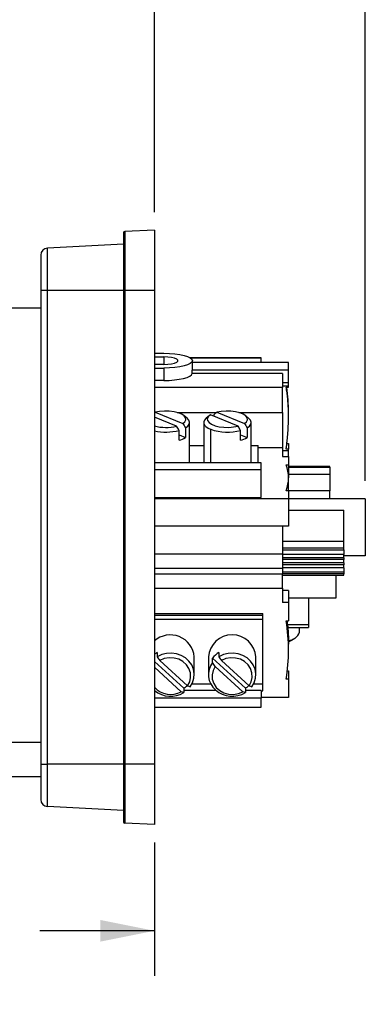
# Model space of a CAD drawing. Header units: inches. Extents: x 0 to 33.5, y 0 to 25.5.
# Tile 4 of 6: x 22.5 to 25.4, y 9.1 to 17.3. Entities that reach past the tile are written whole.
import ezdxf

# ---------------------------------------------------------------- set-up
doc = ezdxf.new("R2010")
doc.units = ezdxf.units.IN
doc.header["$LTSCALE"] = 3
doc.header["$MEASUREMENT"] = 0
doc.linetypes.add('SLD-Solid', pattern=[0])
doc.layers.add('DIMENSIONS', color=140, linetype='SLD-Solid', lineweight=25)
doc.styles.add('SLDTEXTSTYLE0', font='GOTHIC.TTF', dxfattribs={"width": 0.913})
doc.dimstyles.new('SLDDIMSTYLE0', dxfattribs={"dimtxt": 0.375, "dimasz": 0.45, "dimexe": 0, "dimexo": 0.0625, "dimgap": 0.09375, "dimtad": 0, "dimtih": 1, "dimtoh": 1, "dimrnd": 1e-09, "dimzin": 12, "dimdsep": 46, "dimtxsty": 'SLDTEXTSTYLE0', "dimsah": 1, "dimcen": 0.09, "dimadec": 0, "dimazin": 3, "dimtfac": 1, "dimtofl": 0, "dimtmove": 0, "dimatfit": 3, "dimfxl": 0, "dimfrac": 2, "dimtolj": 1, "dimtzin": 12, "dimarcsym": 0})

# ---------------------------------------------------------------- blocks, each defined once
blk = doc.blocks.new('_D_9')
at = {"layer": 'DIMENSIONS'}
for p, q in [((19.563, 10.7881), (19.563, 9.3343)), ((23.5984, 10.4436), (23.5984, 9.3343)), ((19.563, 9.7093), (20.5142, 9.7093)), ((20.9573, 9.7065), (20.843, 9.7065)), ((20.843, 9.7065), (20.843, 9.1111)), ((22.2041, 9.7065), (22.3184, 9.7065)), ((22.3184, 9.7065), (22.3184, 9.1111)), ((23.5984, 9.7093), (22.6473, 9.7093)), ((20.843, 9.1111), (20.9573, 9.1111)), ((22.3184, 9.1111), (22.2041, 9.1111))]:
    blk.add_line(p, q, dxfattribs=at)
for points in [[(19.563, 9.7093), (20.013, 9.6193), (20.013, 9.7993)], [(23.5984, 9.7093), (23.1484, 9.7993), (23.1484, 9.6193)]]:
    blk.add_solid(points, dxfattribs=at)
at = {"layer": 'DIMENSIONS', "char_height": 0.375, "attachment_point": 1, "style": 'SLDTEXTSTYLE0'}
for s, insert in [('4.04', (21.0958, 10.2616)), ('102.5', (20.9573, 9.5902))]:
    blk.add_mtext(s, dxfattribs=dict(at, insert=insert))
blk = doc.blocks.new('_D_10')
at = {"layer": 'DIMENSIONS'}
for p, q in [((23.5984, 15.6846), (23.5984, 18.701)), ((25.3504, 13.4503), (25.3504, 18.701)), ((21.4474, 18.3231), (21.3332, 18.3231)), ((21.3332, 18.3231), (21.3332, 17.7278)), ((22.4172, 18.3231), (22.5315, 18.3231)), ((22.5315, 18.3231), (22.5315, 17.7278)), ((23.5984, 18.326), (22.8603, 18.326)), ((25.3504, 18.326), (23.5984, 18.326)), ((21.3332, 17.7278), (21.4474, 17.7278)), ((22.5315, 17.7278), (22.4172, 17.7278))]:
    blk.add_line(p, q, dxfattribs=at)
for points in [[(23.5984, 18.326), (24.0484, 18.236), (24.0484, 18.416)], [(25.3504, 18.326), (24.9004, 18.416), (24.9004, 18.236)]]:
    blk.add_solid(points, dxfattribs=at)
at = {"layer": 'DIMENSIONS', "char_height": 0.375, "attachment_point": 1, "style": 'SLDTEXTSTYLE0'}
for s, insert in [('1.75', (21.4474, 18.8783)), ('44.5', (21.4474, 18.2068))]:
    blk.add_mtext(s, dxfattribs=dict(at, insert=insert))

msp = doc.modelspace()

# ---------------------------------------------------------------- linework, layer by layer
for p, q in [((23.3425, 15.514), (23.3425, 15.0326)), ((23.5984, 15.5346), (23.3519, 15.5238)), ((23.3519, 15.5238), (23.3519, 15.0326)), ((23.5984, 15.5346), (23.5984, 15.0326)), ((23.3425, 15.4191), (22.7095, 15.3859)), ((22.6535, 15.327), (22.6535, 15.0326)), ((22.7095, 15.0326), (22.7095, 15.3859)), ((22.7095, 15.0326), (22.6535, 15.0326)), ((22.6535, 15.0326), (22.6535, 11.0956)), ((22.7095, 11.0956), (22.7095, 15.0326)), ((23.3425, 15.0326), (22.7095, 15.0326)), ((23.3519, 15.0326), (23.3425, 15.0326)), ((23.3425, 15.0326), (23.3425, 11.0956)), ((23.5984, 15.0326), (23.3519, 15.0326)), ((23.3519, 15.0326), (23.3519, 11.0956)), ((23.5984, 15.0326), (23.5984, 11.0956)), ((22.6535, 14.887), (21.51, 14.887)), ((23.5984, 14.5113), (23.6772, 14.5113)), ((23.5984, 14.4807), (23.6772, 14.4807)), ((23.6772, 14.4196), (23.5984, 14.4196)), ((23.6772, 14.4807), (23.6772, 14.4196)), ((24.4843, 14.475), (23.893, 14.475)), ((23.8953, 14.4736), (24.4843, 14.4736)), ((23.9134, 14.3751), (23.9134, 14.4502)), ((24.7126, 14.4359), (23.9134, 14.4359)), ((24.4843, 14.4736), (24.4843, 14.475)), ((24.4843, 14.4359), (24.4843, 14.4736)), ((24.7126, 14.3717), (24.7126, 14.4359)), ((23.5984, 14.389), (23.6772, 14.389)), ((23.6772, 14.389), (23.6772, 14.2854)), ((23.913, 14.3717), (23.9134, 14.3751)), ((23.913, 14.3432), (23.913, 14.3717)), ((24.7126, 14.3717), (23.913, 14.3717)), ((24.6614, 14.3432), (23.913, 14.3432)), ((24.6614, 14.3432), (24.6614, 14.2266)), ((24.7126, 14.267), (24.7126, 14.3717)), ((23.6772, 14.2854), (23.5984, 14.2854)), ((24.7126, 14.267), (24.6614, 14.267)), ((24.7126, 14.2411), (24.7126, 14.267)), ((24.6614, 14.2266), (23.5984, 14.2266)), ((24.6614, 14.2411), (24.7126, 14.2411)), ((24.6614, 14.0193), (24.6614, 14.2266)), ((24.6929, 14.229), (24.7126, 14.229)), ((24.7126, 14.229), (24.7126, 14.2411)), ((23.5984, 14.016), (23.6042, 14.021)), ((23.5984, 14.0193), (23.6022, 14.0193)), ((23.6042, 14.021), (23.8348, 13.9272)), ((23.7881, 14.0193), (24.114, 14.0193)), ((24.0947, 13.9864), (24.0947, 14.0027)), ((24.116, 14.021), (24.3466, 13.9272)), ((24.2999, 14.0193), (24.6614, 14.0193)), ((24.6614, 14.0193), (24.6614, 13.725)), ((24.7126, 13.987), (24.7126, 14.0176)), ((23.7816, 13.9056), (23.5984, 13.9801)), ((23.8692, 13.9719), (23.8427, 13.9936)), ((23.8898, 13.6036), (23.8898, 13.9363)), ((24.0079, 13.9363), (24.0079, 13.6036)), ((24.0549, 13.9936), (24.0285, 13.9719)), ((24.2934, 13.9056), (24.0629, 13.9994)), ((24.381, 13.9719), (24.3546, 13.9936)), ((24.4016, 13.6036), (24.4016, 13.9363)), ((23.803, 13.789), (23.803, 13.8699)), ((23.8561, 13.8915), (23.8561, 13.8106)), ((24.0655, 13.8797), (24.0655, 13.6017)), ((24.3148, 13.789), (24.3148, 13.8699)), ((24.3679, 13.8915), (24.3679, 13.8106)), ((23.803, 13.8322), (23.8561, 13.8106)), ((24.3148, 13.8322), (24.3679, 13.8106)), ((24.6977, 13.7609), (24.7126, 13.7609)), ((24.7126, 13.7609), (24.7126, 13.7156)), ((23.8898, 13.7437), (24.0079, 13.7437)), ((24.4016, 13.7437), (24.4606, 13.7437)), ((24.4606, 13.6017), (24.4606, 13.7437)), ((24.6614, 13.725), (24.4606, 13.725)), ((24.6614, 13.725), (24.6614, 13.6528)), ((24.7126, 13.6999), (24.6614, 13.6999)), ((24.7126, 13.7156), (24.6929, 13.7156)), ((24.7126, 13.6999), (24.7126, 13.7156)), ((24.7126, 13.6528), (24.7126, 13.6999)), ((24.4843, 13.6017), (23.5984, 13.6017)), ((23.8898, 13.6036), (23.8897, 13.6017)), ((24.0079, 13.6017), (24.0079, 13.6036)), ((24.4016, 13.6036), (24.4015, 13.6017)), ((24.4843, 13.5463), (24.4843, 13.6017)), ((24.6614, 13.6528), (24.7126, 13.6528)), ((24.7126, 13.6528), (24.7126, 13.5848)), ((23.5984, 13.5463), (24.4843, 13.5463)), ((24.4843, 13.3125), (24.4843, 13.5463)), ((24.6929, 13.5848), (24.7126, 13.5848)), ((24.7126, 13.5848), (24.7126, 13.4767)), ((25.0551, 13.5708), (24.7126, 13.5708)), ((24.7126, 13.565), (25.0551, 13.565)), ((25.0551, 13.565), (25.0551, 13.5708)), ((25.0551, 13.565), (25.0551, 13.5058)), ((24.7126, 13.5058), (25.0551, 13.5058)), ((24.7126, 13.3688), (24.7126, 13.4767)), ((25.0551, 13.5058), (25.0551, 13.369)), ((24.7126, 13.3686), (24.6929, 13.3686)), ((25.0551, 13.369), (24.7126, 13.369)), ((24.7126, 13.3686), (24.7126, 13.3005)), ((25.0551, 13.3003), (25.0551, 13.369)), ((23.5984, 13.3125), (24.4843, 13.3125)), ((24.7126, 13.3005), (23.5984, 13.3005)), ((24.7126, 13.3005), (24.7126, 13.0739)), ((25.3504, 13.3003), (24.7126, 13.3003)), ((25.3504, 13.3003), (25.3504, 12.8279)), ((24.7126, 13.2082), (25.1732, 13.2082)), ((25.1732, 12.9454), (25.1732, 13.2082)), ((24.7126, 13.0739), (23.5984, 13.0739)), ((24.6614, 13.0739), (24.6614, 12.8431)), ((25.1732, 12.9454), (24.6614, 12.9454)), ((25.1732, 12.8935), (25.1732, 12.9454)), ((24.6614, 12.8935), (25.1732, 12.8935)), ((24.6614, 12.8762), (25.1732, 12.8762)), ((25.1732, 12.8762), (25.1732, 12.8935)), ((25.1732, 12.8762), (25.1732, 12.8372)), ((23.5984, 12.8431), (24.6614, 12.8431)), ((24.6614, 12.8431), (24.6614, 12.7206)), ((25.1732, 12.8372), (24.6614, 12.8372)), ((25.1732, 12.8109), (24.6614, 12.8109)), ((25.1732, 12.7955), (24.6614, 12.7955)), ((25.1732, 12.8109), (25.1732, 12.8372)), ((25.3504, 12.8279), (25.1732, 12.8279)), ((25.1732, 12.8109), (25.1732, 12.7955)), ((25.1732, 12.7691), (25.1732, 12.7955)), ((24.6614, 12.7206), (23.5984, 12.7206)), ((25.1732, 12.7691), (24.6614, 12.7691)), ((25.1732, 12.7537), (24.6614, 12.7537)), ((25.1732, 12.7274), (24.6614, 12.7274)), ((24.6614, 12.7206), (24.6614, 12.6742)), ((24.6614, 12.6953), (25.1732, 12.6953)), ((25.1732, 12.7691), (25.1732, 12.7537)), ((25.1732, 12.7274), (25.1732, 12.7537)), ((25.1732, 12.7274), (25.1732, 12.6953)), ((25.1732, 12.6953), (25.1732, 12.6779)), ((24.6614, 12.6742), (23.5984, 12.6742)), ((25.1732, 12.6779), (24.6614, 12.6779)), ((24.6614, 12.5574), (24.6614, 12.6742)), ((24.6614, 12.6664), (25.1732, 12.6664)), ((25.1063, 12.6664), (25.1063, 12.4754)), ((25.1732, 12.6664), (25.1732, 12.6779)), ((23.5984, 12.5574), (24.6614, 12.5574)), ((24.6614, 12.5574), (24.6614, 12.4394)), ((24.7126, 12.5403), (24.6614, 12.5403)), ((24.7126, 12.5403), (24.7126, 12.4394)), ((25.1063, 12.4754), (24.7126, 12.4754)), ((24.878, 12.4754), (24.878, 12.2536)), ((24.7126, 12.4394), (24.6614, 12.4394)), ((24.7126, 12.4394), (24.7126, 12.2866)), ((23.5984, 12.3481), (24.5, 12.3481)), ((23.5984, 12.334), (24.5, 12.334)), ((23.5984, 12.302), (24.5, 12.302)), ((24.5, 12.334), (24.5, 12.3481)), ((24.5, 12.302), (24.5, 12.334)), ((24.5, 11.7625), (24.5, 12.302)), ((24.6929, 12.2866), (24.7126, 12.2866)), ((24.878, 12.2536), (24.704, 12.2536)), ((24.7065, 12.2303), (24.878, 12.2303)), ((24.8032, 12.1919), (24.8032, 12.2303)), ((24.878, 12.2536), (24.878, 12.2303)), ((24.7561, 12.1347), (24.7826, 12.1563)), ((24.7126, 12.0438), (24.7126, 12.0919)), ((23.6222, 12.0243), (23.6222, 11.9883)), ((23.6436, 11.9568), (23.8742, 11.7461)), ((23.9291, 11.8392), (23.9291, 11.9873)), ((24.0472, 11.9873), (24.0472, 11.8392)), ((24.0809, 11.9397), (24.0809, 11.9757)), ((24.3541, 11.7261), (24.0809, 11.9757)), ((24.1341, 12.0243), (24.1341, 11.9883)), ((24.1554, 11.9568), (24.386, 11.7461)), ((24.4409, 11.8392), (24.4409, 11.9873)), ((23.8423, 11.7261), (23.5984, 11.9489)), ((23.821, 11.6976), (23.5984, 11.9009)), ((24.3328, 11.6976), (24.1022, 11.9082)), ((24.7028, 11.8723), (24.7126, 11.8723)), ((24.7126, 11.8723), (24.7126, 11.801)), ((24.7126, 11.801), (24.6929, 11.801)), ((24.7126, 11.801), (24.7126, 11.6482)), ((23.8423, 11.7261), (23.8423, 11.6901)), ((23.9104, 11.7625), (24.066, 11.7625)), ((24.3541, 11.7261), (24.3541, 11.6901)), ((24.4222, 11.7625), (24.5, 11.7625)), ((24.5, 11.7041), (24.5, 11.7625)), ((24.4843, 11.643), (23.5984, 11.643)), ((24.1111, 11.7066), (23.8423, 11.7066)), ((24.4843, 11.7066), (24.3541, 11.7066)), ((24.4843, 11.7066), (24.4843, 11.643)), ((24.4843, 11.7041), (24.5, 11.7041)), ((24.7126, 11.6482), (24.4843, 11.6482)), ((24.4843, 11.5677), (24.4843, 11.643)), ((23.5984, 11.5677), (24.4843, 11.5677)), ((20.0748, 11.2778), (22.6535, 11.2778)), ((22.6535, 11.0956), (22.7095, 11.0956)), ((22.6535, 11.0956), (22.6535, 10.8013)), ((22.7095, 10.7423), (22.7095, 11.0956)), ((23.3425, 11.0956), (22.7095, 11.0956)), ((23.3519, 11.0956), (23.3425, 11.0956)), ((23.3425, 11.0956), (23.3425, 10.6142)), ((23.5984, 11.0956), (23.3519, 11.0956)), ((23.3519, 11.0956), (23.3519, 10.6044)), ((23.5984, 11.0956), (23.5984, 10.5936)), ((20.0748, 10.9933), (22.6535, 10.9933)), ((23.3425, 10.7091), (22.7095, 10.7423)), ((23.5984, 10.5936), (23.3519, 10.6044))]:
    msp.add_line(p, q)
at = {"flags": 128}
for points in [[(23.6772, 14.5113), (23.7233, 14.5101), (23.7676, 14.5066), (23.8084, 14.501), (23.8442, 14.4934), (23.8736, 14.4841), (23.8954, 14.4736), (23.9088, 14.4621), (23.9134, 14.4502), (23.9088, 14.4382), (23.8954, 14.4268), (23.8736, 14.4162), (23.8442, 14.4069), (23.8084, 14.3993), (23.7676, 14.3937), (23.7233, 14.3902), (23.6772, 14.389)], [(23.6772, 14.4196), (23.7104, 14.4208), (23.741, 14.4244), (23.7664, 14.4301), (23.7846, 14.4375), (23.7941, 14.4458), (23.7941, 14.4545), (23.7846, 14.4629), (23.7664, 14.4702), (23.741, 14.4759), (23.7104, 14.4795), (23.6772, 14.4807)], [(23.6772, 14.2854), (23.7217, 14.2865), (23.7646, 14.2898), (23.8043, 14.295), (23.8396, 14.3022), (23.869, 14.3109), (23.8915, 14.3209), (23.9064, 14.3318), (23.913, 14.3432)], [(23.8348, 13.9272), (23.852, 13.9422), (23.8598, 13.9585), (23.8577, 13.9751), (23.8458, 13.991), (23.8248, 14.0052), (23.7959, 14.0169), (23.761, 14.0255), (23.722, 14.0303), (23.6812, 14.0312), (23.6412, 14.028), (23.6042, 14.021)], [(24.3466, 13.9272), (24.3638, 13.9422), (24.3716, 13.9585), (24.3695, 13.9751), (24.3576, 13.991), (24.3366, 14.0052), (24.3077, 14.0169), (24.2728, 14.0255), (24.2338, 14.0303), (24.193, 14.0312), (24.153, 14.028), (24.116, 14.021)], [(23.8561, 13.8915), (23.8756, 13.9065), (23.887, 13.9228), (23.8896, 13.9397), (23.8834, 13.9565), (23.8692, 13.9719)], [(24.0285, 13.9719), (24.0251, 13.969), (24.0139, 13.956), (24.0084, 13.9424), (24.0088, 13.9286), (24.0149, 13.9151), (24.0267, 13.9021), (24.0437, 13.8902), (24.0655, 13.8797)], [(24.0629, 13.9994), (24.0456, 13.9843), (24.0378, 13.968), (24.0399, 13.9515), (24.0519, 13.9356), (24.0729, 13.9214), (24.1017, 13.9096), (24.1367, 13.9011), (24.1757, 13.8963), (24.2164, 13.8954), (24.2565, 13.8986), (24.2934, 13.9056)], [(24.3679, 13.8915), (24.3875, 13.9065), (24.3988, 13.9228), (24.4014, 13.9397), (24.3952, 13.9565), (24.381, 13.9719)], [(24.7561, 12.1347), (24.7382, 12.1231), (24.7139, 12.1128)], [(23.8955, 11.7386), (23.915, 11.7723), (23.9263, 11.8089), (23.929, 11.8469), (23.9228, 11.8846), (23.908, 11.9202), (23.8854, 11.9522), (23.856, 11.9791), (23.821, 11.9997), (23.782, 12.0132), (23.7408, 12.0188), (23.6992, 12.0165), (23.6591, 12.0061), (23.6222, 11.9883)], [(23.8742, 11.7461), (23.8914, 11.7799), (23.8992, 11.8165), (23.8971, 11.8537), (23.8851, 11.8893), (23.8641, 11.9213), (23.8353, 11.9476), (23.8003, 11.9668), (23.7613, 11.9777), (23.7206, 11.9797), (23.6805, 11.9725), (23.6436, 11.9568)], [(24.4073, 11.7386), (24.4268, 11.7723), (24.4381, 11.8089), (24.4408, 11.8469), (24.4346, 11.8846), (24.4198, 11.9202), (24.3972, 11.9522), (24.3678, 11.9791), (24.3328, 11.9997), (24.2938, 12.0132), (24.2526, 12.0188), (24.211, 12.0165), (24.1709, 12.0061), (24.1341, 11.9883)], [(24.386, 11.7461), (24.4032, 11.7799), (24.411, 11.8165), (24.4089, 11.8537), (24.397, 11.8893), (24.376, 11.9213), (24.3471, 11.9476), (24.3121, 11.9668), (24.2731, 11.9777), (24.2324, 11.9797), (24.1924, 11.9725), (24.1554, 11.9568)], [(24.1022, 11.9082), (24.085, 11.8744), (24.0772, 11.8379), (24.0793, 11.8006), (24.0912, 11.765), (24.1122, 11.7331), (24.1411, 11.7067), (24.1761, 11.6875), (24.2151, 11.6766), (24.2558, 11.6747), (24.2958, 11.6818), (24.3328, 11.6976)]]:
    msp.add_lwpolyline(points, dxfattribs=at)
for centre, radius, start, end in [((23.3524, 15.514), 0.00984, 92.5, 180), ((22.7126, 15.327), 0.0591, 93, 180), ((23.0289, 14.0176), 1.6837, 0.00099, 7.2118), ((23.6931, 14.2706), 0.3756, 255.40212, 283.63484), ((23.6925, 14.301), 0.445, 257.79042, 284.36797), ((24.2061, 14.281), 0.4252, 250.69972, 284.8101), ((23.7499, 13.9956), 0.2133, 284.39888, 299.86787), ((24.2617, 13.9956), 0.2133, 284.39888, 299.86787), ((24.4046, 13.4767), 0.3079, 339.44699, 20.55301), ((23.2054, 12.0438), 1.5072, 350.73039, 9.26961), ((23.7308, 11.9706), 0.199, 4.81078, 131.71449), ((24.2441, 11.9734), 0.1973, 4.03132, 175.96868), ((24.7075, 12.2255), 0.1014, 272.19607, 340.64102), ((23.7243, 11.8584), 0.1948, 121.59509, 130.25075), ((24.2328, 11.8628), 0.1893, 121.44574, 143.3805), ((24.2163, 11.8389), 0.1688, 143.33202, 228.71385), ((23.7326, 11.851), 0.1771, 220.73109, 299.94278), ((23.7408, 11.8913), 0.1939, 301.57798, 312.49375), ((24.2444, 11.8696), 0.2104, 228.49105, 301.44464), ((24.2526, 11.8913), 0.1939, 301.57798, 312.49375), ((23.7325, 11.87), 0.2108, 230.8132, 301.40941), ((22.7126, 10.8013), 0.0591, 180, 267), ((23.3524, 10.6142), 0.00984, 180, 267.5)]:
    msp.add_arc(centre, radius, start, end)
for points, knots in [([(24.7126, 13.987), (24.7126, 13.9918), (24.7126, 14.0014), (24.7124, 14.0156), (24.7121, 14.0298), (24.7116, 14.044), (24.7111, 14.058), (24.7104, 14.072), (24.7096, 14.0858), (24.7087, 14.0996), (24.7073, 14.1166), (24.7055, 14.1369), (24.703, 14.1603), (24.7, 14.1836), (24.6967, 14.2066), (24.6942, 14.2215), (24.6929, 14.229)], [0, 0, 0, 0, 0.05412, 0.108393, 0.162825, 0.217418, 0.272176, 0.327103, 0.382202, 0.437477, 0.492931, 0.590342, 0.689739, 0.791137, 0.894553, 1, 1, 1, 1]), ([(24.6929, 13.7156), (24.6936, 13.7208), (24.6951, 13.7313), (24.6971, 13.7471), (24.6989, 13.7627), (24.7007, 13.7782), (24.7023, 13.7936), (24.7038, 13.8088), (24.7052, 13.8239), (24.7065, 13.8388), (24.7079, 13.8578), (24.7095, 13.8809), (24.7109, 13.9079), (24.7119, 13.9346), (24.7125, 13.961), (24.7126, 13.9784), (24.7126, 13.987)], [0, 0, 0, 0, 0.058835, 0.117042, 0.174622, 0.231579, 0.287914, 0.343631, 0.398732, 0.45322, 0.507097, 0.606778, 0.705887, 0.804447, 0.902477, 1, 1, 1, 1]), ([(24.7005, 12.2866), (24.7031, 12.2644), (24.711, 12.1973), (24.712, 12.1341), (24.7126, 12.0919)], [0, 0, 0, 0, 0.331404, 1, 1, 1, 1])]:
    msp.add_open_spline(points, degree=3, knots=knots)
for points in [[(24.0947, 14.0027), (24.1024, 14.0093), (24.1095, 14.0154), (24.116, 14.021)], [(23.8348, 13.9272), (23.8414, 13.9163), (23.8484, 13.9045), (23.8561, 13.8915)], [(24.3466, 13.9272), (24.3532, 13.9163), (24.3602, 13.9045), (24.3679, 13.8915)], [(23.803, 13.8699), (23.7952, 13.8828), (23.7882, 13.8946), (23.7816, 13.9056)], [(24.3148, 13.8699), (24.3071, 13.8828), (24.3, 13.8946), (24.2934, 13.9056)], [(23.6222, 11.9883), (23.63, 11.9769), (23.637, 11.9665), (23.6436, 11.9568)], [(24.1341, 11.9883), (24.1418, 11.9769), (24.1488, 11.9665), (24.1554, 11.9568)], [(24.1022, 11.9082), (24.0957, 11.9179), (24.0886, 11.9283), (24.0809, 11.9397)], [(23.8742, 11.7461), (23.8807, 11.7438), (23.8878, 11.7413), (23.8955, 11.7386)], [(24.386, 11.7461), (24.3925, 11.7438), (24.3996, 11.7413), (24.4073, 11.7386)], [(23.8423, 11.6901), (23.8346, 11.6928), (23.8275, 11.6952), (23.821, 11.6976)], [(24.3541, 11.6901), (24.3464, 11.6928), (24.3394, 11.6952), (24.3328, 11.6976)]]:
    msp.add_open_spline(points, degree=3)

# ---------------------------------------------------------------- dimensions: what is measured, and where the dimension line sits
at = {"layer": 'DIMENSIONS'}
for base, p1, p2, picture, middle in [((25.3504, 18.326), (23.5984, 15.5346), (25.3504, 13.3003), '_D_10', (21.9323, 18.326)), ((23.5984, 9.7093), (19.563, 10.9381), (23.5984, 10.5936), '_D_9', (21.5807, 9.7093))]:
    dim = msp.add_linear_dim(base=base, p1=p1, p2=p2, dimstyle='SLDDIMSTYLE0', dxfattribs=at)
    dim.commit()
    dim.dimension.update_dxf_attribs({"geometry": picture, "text_midpoint": middle, "dimtype": 160})

doc.saveas('drawing.dxf')
